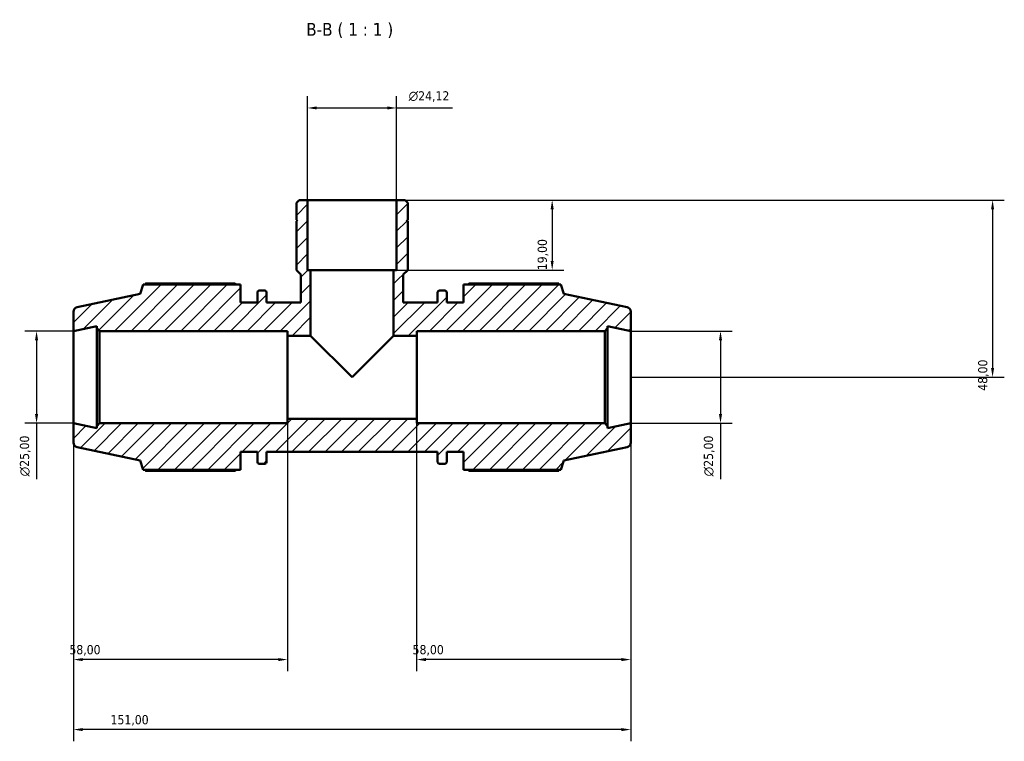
# Model space of a CAD drawing. Header units: millimetres. Extents: x 0 to 931, y 0 to 945.
# Tile 5 of 5: x 350 to 617, y 749 to 945. Entities that reach past the tile are written whole.
import ezdxf

# ---------------------------------------------------------------- set-up
doc = ezdxf.new("R2010")
doc.units = ezdxf.units.MM
for name, color, linetype, lineweight in [('Dimension (ISO)', 7, 'Continuous', 25), ('Hatch (ISO)', 7, 'Continuous', 18), ('Symbol (ISO)', 7, 'Continuous', 25), ('Visible (ISO)', 7, 'Continuous', 50)]:
    doc.layers.add(name, color=color, linetype=linetype, lineweight=lineweight)
doc.styles.add('Label Text (ISO)', font='tahoma.ttf')
doc.styles.add('Note Text (ISO)', font='tahoma.ttf')
doc.dimstyles.new('Default (ISO)', dxfattribs={"dimtxt": 2.5, "dimasz": 2.5, "dimexe": 3.175, "dimexo": 0, "dimgap": 0.762, "dimtad": 1, "dimrnd": 1e-08, "dimzin": 0, "dimtxsty": 'Note Text (ISO)', "dimcen": 0.09, "dimdle": 10, "dimclrd": 256, "dimclre": 256, "dimclrt": 256, "dimazin": 0, "dimtfac": 1.40208, "dimtmove": 0, "dimatfit": 3, "dimfxl": 1, "dimtolj": 1, "dimtzin": 0, "dimlwd": -1, "dimlwe": -1, "dimarcsym": 0})

# ---------------------------------------------------------------- blocks, each defined once
blk = doc.blocks.new('*D7')
at = {"layer": 'Defpoints', "color": 0, "transparency": 16777216}
for p in [(452.09, 921.04), (427.97, 896.09), (452.09, 896.09)]:
    blk.add_point(p, dxfattribs=at)
at = {"layer": 'Dimension (ISO)', "transparency": 16777216}
for p, q in [((427.97, 896.09), (427.97, 924.22)), ((452.09, 896.09), (452.09, 924.22)), ((430.47, 921.04), (449.59, 921.04)), ((452.09, 921.04), (467.21, 921.04))]:
    blk.add_line(p, q, dxfattribs=at)
for points in [[(430.47, 921.46), (430.47, 920.63), (427.97, 921.04)], [(449.59, 921.46), (449.59, 920.63), (452.09, 921.04)]]:
    blk.add_solid(points, dxfattribs=at)
at = {"layer": 'Dimension (ISO)', "color": 232, "true_color": 0xca0064, "transparency": 16777216, "insert": (455.35, 925.57), "char_height": 2.5, "attachment_point": 1, "style": 'Note Text (ISO)'}
blk.add_mtext('\\A1;\\fAIGDT|b0|i0;\\H2.5000;\\ln\\fTahoma|b0|i0;\\H2.5000;24,12', dxfattribs=at)
blk = doc.blocks.new('*D8')
at = {"layer": 'Defpoints', "color": 0, "transparency": 16777216}
for p in [(515.53, 860.59), (515.53, 835.59), (539.86, 835.59)]:
    blk.add_point(p, dxfattribs=at)
at = {"layer": 'Dimension (ISO)', "transparency": 16777216}
for p, q in [((515.53, 860.59), (543.04, 860.59)), ((539.86, 858.09), (539.86, 838.09)), ((515.53, 835.59), (543.04, 835.59)), ((539.86, 835.59), (539.86, 820.45))]:
    blk.add_line(p, q, dxfattribs=at)
for points in [[(539.44, 858.09), (540.28, 858.09), (539.86, 860.59)], [(539.44, 838.09), (540.28, 838.09), (539.86, 835.59)]]:
    blk.add_solid(points, dxfattribs=at)
at = {"layer": 'Dimension (ISO)', "color": 232, "true_color": 0xca0064, "transparency": 16777216, "insert": (535.34, 821.21), "char_height": 2.5, "attachment_point": 1, "rotation": 90, "style": 'Note Text (ISO)'}
blk.add_mtext('\\A1;\\fAIGDT|b0|i0;\\H2.5000;\\ln\\fTahoma|b0|i0;\\H2.5000;25,00', dxfattribs=at)
blk = doc.blocks.new('*D9')
at = {"layer": 'Defpoints', "color": 0, "transparency": 16777216}
for p in [(457.53, 836.84), (515.53, 835.59), (457.53, 771.56)]:
    blk.add_point(p, dxfattribs=at)
at = {"layer": 'Dimension (ISO)', "transparency": 16777216}
for p, q in [((457.53, 836.84), (457.53, 768.39)), ((515.53, 835.59), (515.53, 768.39)), ((513.03, 771.56), (460.03, 771.56))]:
    blk.add_line(p, q, dxfattribs=at)
for points in [[(460.03, 771.98), (460.03, 771.14), (457.53, 771.56)], [(513.03, 771.98), (513.03, 771.14), (515.53, 771.56)]]:
    blk.add_solid(points, dxfattribs=at)
at = {"layer": 'Dimension (ISO)', "color": 232, "true_color": 0xca0064, "transparency": 16777216, "insert": (456.43, 775.5), "char_height": 2.5, "attachment_point": 1, "style": 'Note Text (ISO)'}
blk.add_mtext('\\A1;58,00', dxfattribs=at)
blk = doc.blocks.new('*D10')
at = {"layer": 'Defpoints', "color": 0, "transparency": 16777216}
for p in [(364.53, 835.59), (422.53, 836.84), (364.53, 771.56)]:
    blk.add_point(p, dxfattribs=at)
at = {"layer": 'Dimension (ISO)', "transparency": 16777216}
for p, q in [((364.53, 835.59), (364.53, 768.39)), ((422.53, 836.84), (422.53, 768.39)), ((420.03, 771.56), (367.03, 771.56))]:
    blk.add_line(p, q, dxfattribs=at)
for points in [[(367.03, 771.98), (367.03, 771.14), (364.53, 771.56)], [(420.03, 771.98), (420.03, 771.14), (422.53, 771.56)]]:
    blk.add_solid(points, dxfattribs=at)
at = {"layer": 'Dimension (ISO)', "color": 232, "true_color": 0xca0064, "transparency": 16777216, "insert": (363.43, 775.5), "char_height": 2.5, "attachment_point": 1, "style": 'Note Text (ISO)'}
blk.add_mtext('\\A1;58,00', dxfattribs=at)
blk = doc.blocks.new('*D11')
at = {"layer": 'Defpoints', "color": 0, "transparency": 16777216}
for p in [(452.09, 896.09), (451.28, 877.09), (494.25, 877.09)]:
    blk.add_point(p, dxfattribs=at)
at = {"layer": 'Dimension (ISO)', "transparency": 16777216}
for p, q in [((452.09, 896.09), (497.42, 896.09)), ((494.25, 893.59), (494.25, 879.59)), ((451.28, 877.09), (497.42, 877.09))]:
    blk.add_line(p, q, dxfattribs=at)
for points in [[(493.83, 893.59), (494.66, 893.59), (494.25, 896.09)], [(493.83, 879.59), (494.66, 879.59), (494.25, 877.09)]]:
    blk.add_solid(points, dxfattribs=at)
at = {"layer": 'Dimension (ISO)', "color": 232, "true_color": 0xca0064, "transparency": 16777216, "insert": (490.31, 877.07), "char_height": 2.5, "attachment_point": 1, "rotation": 90, "style": 'Note Text (ISO)'}
blk.add_mtext('\\A1;19,00', dxfattribs=at)
blk = doc.blocks.new('*D12')
at = {"layer": 'Defpoints', "color": 0, "transparency": 16777216}
for p in [(452.09, 896.09), (515.53, 848.09), (613.59, 848.09)]:
    blk.add_point(p, dxfattribs=at)
at = {"layer": 'Dimension (ISO)', "transparency": 16777216}
for p, q in [((452.09, 896.09), (616.76, 896.09)), ((613.59, 893.59), (613.59, 850.59)), ((515.53, 848.09), (616.76, 848.09))]:
    blk.add_line(p, q, dxfattribs=at)
for points in [[(613.17, 893.59), (614, 893.59), (613.59, 896.09)], [(613.17, 850.59), (614, 850.59), (613.59, 848.09)]]:
    blk.add_solid(points, dxfattribs=at)
at = {"layer": 'Dimension (ISO)', "color": 232, "true_color": 0xca0064, "transparency": 16777216, "insert": (609.65, 844.41), "char_height": 2.5, "attachment_point": 1, "rotation": 90, "style": 'Note Text (ISO)'}
blk.add_mtext('\\A1;48,00', dxfattribs=at)
blk = doc.blocks.new('*D13')
at = {"layer": 'Defpoints', "color": 0, "transparency": 16777216}
for p in [(364.53, 860.59), (354.53, 835.59), (364.53, 835.59)]:
    blk.add_point(p, dxfattribs=at)
at = {"layer": 'Dimension (ISO)', "transparency": 16777216}
for p, q in [((364.53, 860.59), (351.36, 860.59)), ((354.53, 858.09), (354.53, 838.09)), ((364.53, 835.59), (351.36, 835.59)), ((354.53, 835.59), (354.53, 820.45))]:
    blk.add_line(p, q, dxfattribs=at)
for points in [[(354.11, 858.09), (354.95, 858.09), (354.53, 860.59)], [(354.11, 838.09), (354.95, 838.09), (354.53, 835.59)]]:
    blk.add_solid(points, dxfattribs=at)
at = {"layer": 'Dimension (ISO)', "color": 232, "true_color": 0xca0064, "transparency": 16777216, "insert": (350.01, 821.21), "char_height": 2.5, "attachment_point": 1, "rotation": 90, "style": 'Note Text (ISO)'}
blk.add_mtext('\\A1;\\fAIGDT|b0|i0;\\H2.5000;\\ln\\fTahoma|b0|i0;\\H2.5000;25,00', dxfattribs=at)
blk = doc.blocks.new('*D15')
at = {"layer": 'Defpoints', "color": 0, "transparency": 16777216}
for p in [(364.53, 835.59), (515.53, 835.59), (364.53, 752.59)]:
    blk.add_point(p, dxfattribs=at)
at = {"layer": 'Dimension (ISO)', "transparency": 16777216}
for p, q in [((364.53, 835.59), (364.53, 749.41)), ((515.53, 835.59), (515.53, 749.41)), ((513.03, 752.59), (367.03, 752.59))]:
    blk.add_line(p, q, dxfattribs=at)
for points in [[(367.03, 753), (367.03, 752.17), (364.53, 752.59)], [(513.03, 753), (513.03, 752.17), (515.53, 752.59)]]:
    blk.add_solid(points, dxfattribs=at)
at = {"layer": 'Dimension (ISO)', "color": 232, "true_color": 0xca0064, "transparency": 16777216, "insert": (374.58, 756.52), "char_height": 2.5, "attachment_point": 1, "style": 'Note Text (ISO)'}
blk.add_mtext('\\A1;151,00', dxfattribs=at)

msp = doc.modelspace()

# ---------------------------------------------------------------- hatches: boundary and pattern name
at = {"layer": 'Hatch (ISO)'}
h = msp.add_hatch(dxfattribs=at)
h.set_pattern_fill('ANSI31', color=256, scale=25.4, style=0)
h.set_pattern_definition([(45, (0, 0), (-2.245064, 2.245064), [])])
edge = h.paths.add_edge_path()
edge.add_ellipse((514.281, 830.348), major_axis=(0.26, -1.223), ratio=1, start_angle=0, end_angle=78)
edge.add_line((515.531, 830.348), (515.531, 835.586))
edge.add_line((515.531, 835.586), (509.24, 834.248))
edge.add_line((509.24, 834.248), (509.24, 834.836))
edge.add_line((509.24, 834.836), (508.49, 835.586))
edge.add_line((508.49, 835.586), (457.531, 835.586))
edge.add_line((457.531, 835.586), (457.531, 836.836))
edge.add_line((457.531, 836.836), (422.531, 836.836))
edge.add_line((422.531, 836.836), (422.531, 835.586))
edge.add_line((422.531, 835.586), (371.573, 835.586))
edge.add_line((371.573, 835.586), (370.823, 834.836))
edge.add_line((370.823, 834.836), (370.823, 834.248))
edge.add_line((370.823, 834.248), (364.531, 835.586))
edge.add_line((364.531, 835.586), (364.531, 830.348))
edge.add_ellipse((365.781, 830.348), major_axis=(-1.25, 0), ratio=1, start_angle=0, end_angle=78)
edge.add_line((365.521, 829.125), (382.651, 825.484))
edge.add_line((382.651, 825.484), (383.466, 822.976))
edge.add_line((383.466, 822.976), (409.831, 822.976))
edge.add_line((409.831, 822.976), (409.831, 827.836))
edge.add_line((409.831, 827.836), (414.361, 827.836))
edge.add_line((414.361, 827.836), (414.361, 825.096))
edge.add_ellipse((414.861, 825.096), major_axis=(-0.5, 0), ratio=1, start_angle=0, end_angle=90)
edge.add_line((414.861, 824.596), (416.378, 824.596))
edge.add_ellipse((416.378, 825.096), major_axis=(0, -0.5), ratio=1, start_angle=0, end_angle=90)
edge.add_line((416.878, 825.096), (416.878, 827.836))
edge.add_line((416.878, 827.836), (463.185, 827.836))
edge.add_line((463.185, 827.836), (463.185, 825.096))
edge.add_ellipse((463.685, 825.096), major_axis=(-0.5, 0), ratio=1, start_angle=0, end_angle=90)
edge.add_line((463.685, 824.596), (465.201, 824.596))
edge.add_ellipse((465.201, 825.096), major_axis=(0, -0.5), ratio=1, start_angle=0, end_angle=90)
edge.add_line((465.701, 825.096), (465.701, 827.836))
edge.add_line((465.701, 827.836), (470.231, 827.836))
edge.add_line((470.231, 827.836), (470.231, 822.976))
edge.add_line((470.231, 822.976), (496.596, 822.976))
edge.add_line((496.596, 822.976), (497.411, 825.484))
edge.add_line((497.411, 825.484), (514.541, 829.125))
edge = h.paths.add_edge_path()
edge.add_line((455.104, 895.362), (454.381, 896.086))
edge.add_line((454.381, 896.086), (452.09, 896.086))
edge.add_line((452.09, 896.086), (452.09, 877.086))
edge.add_line((452.09, 877.086), (451.281, 877.086))
edge.add_line((451.281, 877.086), (451.281, 859.336))
edge.add_line((451.281, 859.336), (457.531, 859.336))
edge.add_line((457.531, 859.336), (457.531, 860.586))
edge.add_line((457.531, 860.586), (508.49, 860.586))
edge.add_line((508.49, 860.586), (509.24, 861.336))
edge.add_line((509.24, 861.336), (509.24, 861.923))
edge.add_line((509.24, 861.923), (515.531, 860.586))
edge.add_line((515.531, 860.586), (515.531, 865.823))
edge.add_ellipse((514.281, 865.823), major_axis=(1.25, 0), ratio=1, start_angle=0, end_angle=78)
edge.add_line((514.541, 867.046), (497.411, 870.687))
edge.add_line((497.411, 870.687), (496.596, 873.196))
edge.add_line((496.596, 873.196), (470.231, 873.196))
edge.add_line((470.231, 873.196), (470.231, 868.336))
edge.add_line((470.231, 868.336), (465.701, 868.336))
edge.add_line((465.701, 868.336), (465.701, 871.076))
edge.add_ellipse((465.201, 871.076), major_axis=(0.5, 0), ratio=1, start_angle=0, end_angle=90)
edge.add_line((465.201, 871.576), (463.685, 871.576))
edge.add_ellipse((463.685, 871.076), major_axis=(0, 0.5), ratio=1, start_angle=0, end_angle=90)
edge.add_line((463.185, 871.076), (463.185, 868.336))
edge.add_line((463.185, 868.336), (453.898, 868.336))
edge.add_line((453.898, 868.336), (453.898, 875.88))
edge.add_line((453.898, 875.88), (455.104, 877.086))
edge.add_line((455.104, 877.086), (455.104, 890.386))
edge.add_line((455.104, 890.386), (454.804, 890.386))
edge.add_line((454.804, 890.386), (455.104, 890.686))
edge.add_line((455.104, 890.686), (455.104, 895.362))
edge = h.paths.add_edge_path()
edge.add_line((425.682, 896.086), (424.958, 895.362))
edge.add_line((424.958, 895.362), (424.958, 890.686))
edge.add_line((424.958, 890.686), (425.258, 890.386))
edge.add_line((425.258, 890.386), (424.958, 890.386))
edge.add_line((424.958, 890.386), (424.958, 877.086))
edge.add_line((424.958, 877.086), (426.164, 875.88))
edge.add_line((426.164, 875.88), (426.164, 868.336))
edge.add_line((426.164, 868.336), (416.878, 868.336))
edge.add_line((416.878, 868.336), (416.878, 871.076))
edge.add_ellipse((416.378, 871.076), major_axis=(0.5, 0), ratio=1, start_angle=0, end_angle=90)
edge.add_line((416.378, 871.576), (414.861, 871.576))
edge.add_ellipse((414.861, 871.076), major_axis=(0, 0.5), ratio=1, start_angle=0, end_angle=90)
edge.add_line((414.361, 871.076), (414.361, 868.336))
edge.add_line((414.361, 868.336), (409.831, 868.336))
edge.add_line((409.831, 868.336), (409.831, 873.196))
edge.add_line((409.831, 873.196), (383.466, 873.196))
edge.add_line((383.466, 873.196), (382.651, 870.687))
edge.add_line((382.651, 870.687), (365.521, 867.046))
edge.add_ellipse((365.781, 865.823), major_axis=(-0.26, 1.223), ratio=1, start_angle=0, end_angle=78)
edge.add_line((364.531, 865.823), (364.531, 860.586))
edge.add_line((364.531, 860.586), (370.823, 861.923))
edge.add_line((370.823, 861.923), (370.823, 861.336))
edge.add_line((370.823, 861.336), (371.573, 860.586))
edge.add_line((371.573, 860.586), (422.531, 860.586))
edge.add_line((422.531, 860.586), (422.531, 859.336))
edge.add_line((422.531, 859.336), (428.781, 859.336))
edge.add_line((428.781, 859.336), (428.781, 877.086))
edge.add_line((428.781, 877.086), (427.973, 877.086))
edge.add_line((427.973, 877.086), (427.973, 896.086))
edge.add_line((427.973, 896.086), (425.682, 896.086))

# ---------------------------------------------------------------- linework, layer by layer
at = {"layer": 'Visible (ISO)'}
for p, q in [((425.682, 896.086), (424.958, 895.362)), ((424.958, 895.362), (424.958, 890.686)), ((427.973, 896.086), (425.682, 896.086)), ((427.973, 877.086), (427.973, 896.086)), ((452.09, 896.086), (427.973, 896.086)), ((454.381, 896.086), (452.09, 896.086)), ((452.09, 896.086), (452.09, 877.086)), ((455.104, 895.362), (454.381, 896.086)), ((455.104, 890.686), (455.104, 895.362)), ((424.958, 890.686), (425.258, 890.386)), ((425.258, 890.386), (424.958, 890.386)), ((424.958, 890.386), (424.958, 877.086)), ((454.804, 890.386), (455.104, 890.686)), ((455.104, 890.386), (454.804, 890.386)), ((455.104, 877.086), (455.104, 890.386)), ((424.958, 877.086), (426.164, 875.88)), ((426.164, 875.88), (426.164, 868.336)), ((428.781, 877.086), (427.973, 877.086)), ((428.781, 859.336), (428.781, 877.086)), ((451.281, 877.086), (428.781, 877.086)), ((452.09, 877.086), (451.281, 877.086)), ((451.281, 877.086), (451.281, 859.336)), ((453.898, 875.88), (455.104, 877.086)), ((453.898, 868.336), (453.898, 875.88)), ((383.466, 873.196), (382.651, 870.687)), ((409.831, 873.196), (383.466, 873.196)), ((408.211, 873.491), (384.08, 873.491)), ((409.831, 868.336), (409.831, 873.196)), ((496.596, 873.196), (470.231, 873.196)), ((470.231, 873.196), (470.231, 868.336)), ((495.982, 873.491), (471.851, 873.491)), ((497.411, 870.687), (496.596, 873.196)), ((382.651, 870.687), (365.521, 867.046)), ((414.361, 871.076), (414.361, 868.336)), ((416.378, 871.576), (414.861, 871.576)), ((416.878, 868.336), (416.878, 871.076)), ((463.185, 871.076), (463.185, 868.336)), ((465.201, 871.576), (463.685, 871.576)), ((465.701, 868.336), (465.701, 871.076)), ((514.541, 867.046), (497.411, 870.687)), ((414.361, 868.336), (409.831, 868.336)), ((426.164, 868.336), (416.878, 868.336)), ((463.185, 868.336), (453.898, 868.336)), ((470.231, 868.336), (465.701, 868.336)), ((364.531, 865.823), (364.531, 860.586)), ((515.531, 860.586), (515.531, 865.823)), ((364.531, 860.586), (370.823, 861.923)), ((370.823, 861.923), (370.823, 861.336)), ((509.24, 861.336), (509.24, 861.923)), ((509.24, 861.923), (515.531, 860.586)), ((364.531, 835.586), (364.531, 860.586)), ((370.823, 861.336), (371.573, 860.586)), ((370.823, 861.336), (370.823, 834.836)), ((371.573, 860.586), (422.531, 860.586)), ((371.573, 835.586), (371.573, 860.586)), ((422.531, 860.586), (422.531, 859.336)), ((422.531, 859.336), (428.781, 859.336)), ((422.531, 836.836), (422.531, 859.336)), ((428.781, 859.336), (440.031, 848.086)), ((440.031, 848.086), (451.281, 859.336)), ((451.281, 859.336), (457.531, 859.336)), ((457.531, 859.336), (457.531, 860.586)), ((457.531, 860.586), (508.49, 860.586)), ((457.531, 836.836), (457.531, 859.336)), ((508.49, 860.586), (509.24, 861.336)), ((508.49, 860.586), (508.49, 835.586)), ((509.24, 834.836), (509.24, 861.336)), ((515.531, 835.586), (515.531, 860.586)), ((370.823, 834.248), (364.531, 835.586)), ((364.531, 835.586), (364.531, 830.348)), ((371.573, 835.586), (370.823, 834.836)), ((422.531, 835.586), (371.573, 835.586)), ((457.531, 836.836), (422.531, 836.836)), ((422.531, 836.836), (422.531, 835.586)), ((457.531, 835.586), (457.531, 836.836)), ((508.49, 835.586), (457.531, 835.586)), ((509.24, 834.836), (508.49, 835.586)), ((515.531, 835.586), (509.24, 834.248)), ((515.531, 830.348), (515.531, 835.586)), ((370.823, 834.836), (370.823, 834.248)), ((509.24, 834.248), (509.24, 834.836)), ((365.521, 829.125), (382.651, 825.484)), ((409.831, 822.976), (409.831, 827.836)), ((409.831, 827.836), (414.361, 827.836)), ((414.361, 827.836), (414.361, 825.096)), ((416.878, 825.096), (416.878, 827.836)), ((416.878, 827.836), (463.185, 827.836)), ((463.185, 827.836), (463.185, 825.096)), ((465.701, 825.096), (465.701, 827.836)), ((465.701, 827.836), (470.231, 827.836)), ((470.231, 827.836), (470.231, 822.976)), ((497.411, 825.484), (514.541, 829.125)), ((382.651, 825.484), (383.466, 822.976)), ((414.861, 824.596), (416.378, 824.596)), ((463.685, 824.596), (465.201, 824.596)), ((496.596, 822.976), (497.411, 825.484)), ((383.466, 822.976), (409.831, 822.976)), ((384.08, 822.681), (408.211, 822.681)), ((470.231, 822.976), (496.596, 822.976)), ((471.851, 822.681), (495.982, 822.681))]:
    msp.add_line(p, q, dxfattribs=at)
for centre, radius, start, end in [((414.861, 871.076), 0.5, 90, 180), ((416.378, 871.076), 0.5, 0, 90), ((463.685, 871.076), 0.5, 90, 180), ((465.201, 871.076), 0.5, 0, 90), ((365.781, 865.823), 1.25, 102, 180), ((514.281, 865.823), 1.25, 0, 78), ((365.781, 830.348), 1.25, 180, 258), ((514.281, 830.348), 1.25, 282, 0), ((414.861, 825.096), 0.5, 180, 270), ((416.378, 825.096), 0.5, 270, 0), ((463.685, 825.096), 0.5, 180, 270), ((465.201, 825.096), 0.5, 270, 0)]:
    msp.add_arc(centre, radius, start, end, dxfattribs=at)
for points, weights in [([(384.08, 873.491), (384.003, 873.342), (383.927, 873.196)], [1, 1.00082495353, 1.0015021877]), ([(408.211, 873.491), (408.45, 873.342), (408.682, 873.196)], [1.01652318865, 1.01447405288, 1.012279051]), ([(471.381, 873.196), (471.612, 873.342), (471.851, 873.491)], [1.012279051, 1.01447405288, 1.01652318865]), ([(496.135, 873.196), (496.06, 873.342), (495.982, 873.491)], [1.0015021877, 1.00082495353, 1]), ([(383.927, 822.976), (384.003, 822.829), (384.08, 822.681)], [1.0015021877, 1.00082495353, 1]), ([(408.682, 822.976), (408.45, 822.829), (408.211, 822.681)], [1.012279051, 1.01447405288, 1.01652318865]), ([(471.851, 822.681), (471.612, 822.829), (471.381, 822.976)], [1.01652318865, 1.01447405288, 1.012279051]), ([(495.982, 822.681), (496.06, 822.829), (496.135, 822.976)], [1, 1.00082495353, 1.0015021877])]:
    msp.add_rational_spline(points, weights, degree=2, dxfattribs=at)

# ---------------------------------------------------------------- texts
at = {"layer": 'Symbol (ISO)', "insert": (427.592, 939.964), "char_height": 3.5, "attachment_point": 7, "style": 'Label Text (ISO)'}
msp.add_mtext('B-B ( 1 : 1 )', dxfattribs=at)

# ---------------------------------------------------------------- dimensions: what is measured, and where the dimension line sits
at = {"layer": 'Dimension (ISO)'}
for base, p1, p2, angle, picture, middle in [((452.09, 921.045), (427.973, 896.086), (452.09, 896.086), 180, '*D7', (460.901, 921.045)), ((354.531, 835.586), (364.531, 860.586), (364.531, 835.586), 90, '*D13', (354.531, 826.768)), ((539.861, 835.586), (515.531, 860.586), (515.531, 835.586), 90, '*D8', (539.861, 826.768))]:
    dim = msp.add_linear_dim(base=base, p1=p1, p2=p2, angle=angle, text='\\fAIGDT|b0|i0;\\H2.5000;\\ln\\fTahoma|b0|i0;\\H2.5000;<>', dimstyle='Default (ISO)', override={"dimdec": 2, "dimtp": 0, "dimtm": 0, "dimtdec": 2, "dimtofl": 0, "dimatfit": 2}, dxfattribs=at)
    dim.commit()
    dim.dimension.update_dxf_attribs({"geometry": picture, "text_midpoint": middle, "dimtype": 160})
for base, p1, p2, angle, picture, middle in [((494.247, 877.086), (452.09, 896.086), (451.281, 877.086), 270, '*D11', (494.247, 881.086)), ((613.587, 848.086), (452.09, 896.086), (515.531, 848.086), 90, '*D12', (613.587, 848.586)), ((364.531, 752.586), (515.531, 835.586), (364.531, 835.586), 180, '*D15', (379.531, 752.586)), ((457.531, 771.56), (515.531, 835.586), (457.531, 836.836), 180, '*D9', (460.531, 771.56))]:
    dim = msp.add_linear_dim(base=base, p1=p1, p2=p2, angle=angle, dimstyle='Default (ISO)', override={"dimdec": 2, "dimtp": 0, "dimtm": 0, "dimtdec": 2, "dimtofl": 0, "dimatfit": 1}, dxfattribs=at)
    dim.commit()
    dim.dimension.update_dxf_attribs({"geometry": picture, "text_midpoint": middle, "dimtype": 160})
dim = msp.add_linear_dim(base=(364.531, 771.56), p1=(422.531, 836.836), p2=(364.531, 835.586), dimstyle='Default (ISO)', override={"dimdec": 2, "dimtp": 0, "dimtm": 0, "dimtdec": 2, "dimtofl": 0, "dimatfit": 1}, dxfattribs=at)
dim.commit()
dim.dimension.update_dxf_attribs({"geometry": '*D10', "text_midpoint": (367.531, 771.56), "dimtype": 160})

doc.saveas('drawing.dxf')
